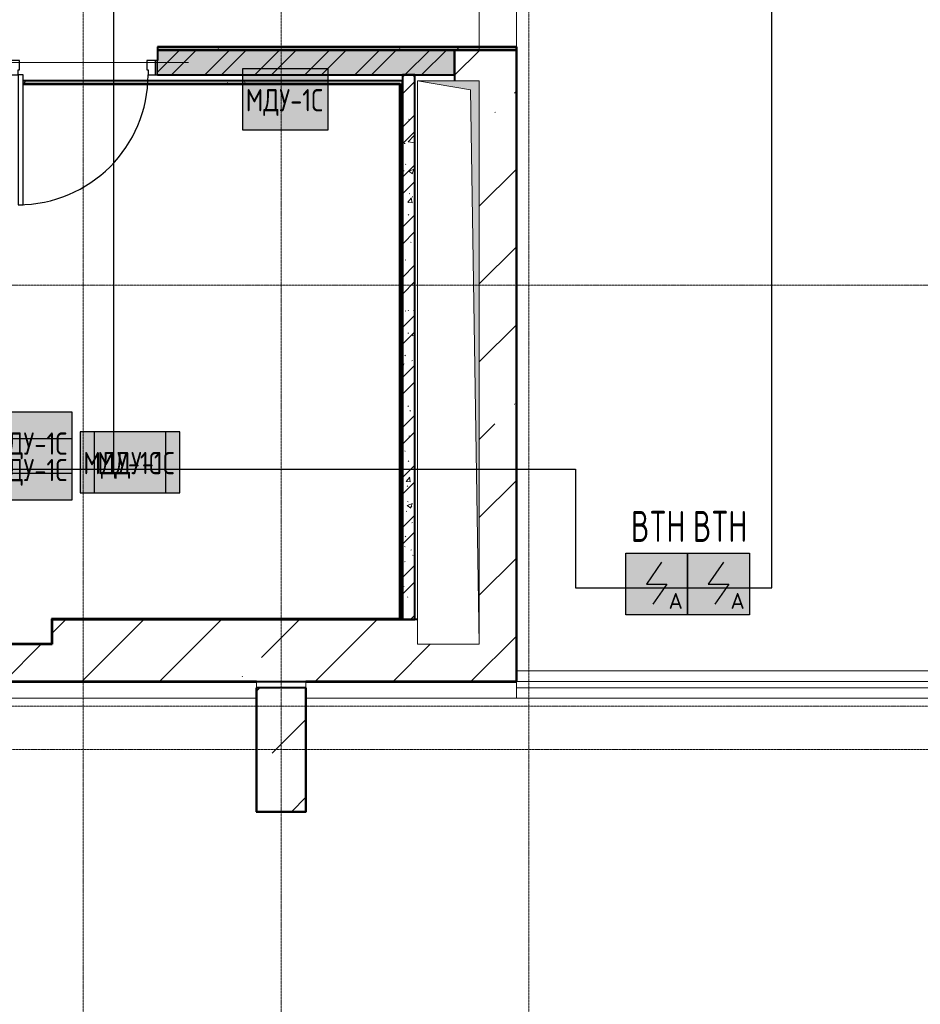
# Model space of a CAD drawing. Header units: millimetres. Extents: x -135639 to 224623, y -383017 to -59102.
# Tile 184 of 256: x 84482 to 91758, y -304223 to -296271. Entities that reach past the tile are written whole.
import ezdxf
from ezdxf.enums import TextEntityAlignment as Align

# ---------------------------------------------------------------- set-up
doc = ezdxf.new("R2010")
doc.units = ezdxf.units.MM
for name, pattern in [('CONTINOUS', [0]), ('Линия сетки', [25, 20, -2.5, 0, -2.5]), ('Невидимые', [5, 3, -2])]:
    doc.linetypes.add(name, pattern=pattern)
for name, color, linetype, lineweight in [('A-000-M_MASS', 7, 'Continuous', 18), ('A-000-MH_MASS', 7, 'Невидимые', 18), ('A-200-M_WALL', 7, 'Continuous', 18), ('A-200-M_WALL_EXT', 7, 'Continuous', 18), ('A-200-M_WALL_INT', 7, 'Continuous', 18), ('A-200-M_WALL_PAT', 7, 'Continuous', 40), ('A-325-M_DOOR', 7, 'Continuous', 18), ('A-325-M_DOOR__FRAME', 7, 'Continuous', 30), ('A-325-M_DOOR_OPENING', 7, 'Continuous', 18), ('A-325-M_DOOR_PANEL', 7, 'Continuous', 30), ('M-567-M_MECH_EQP', 7, 'Continuous', 18), ('S-280-M_COLUMN', 7, 'Continuous', 18), ('S-280-M_STRUCT_FRAME', 7, 'Continuous', 18), ('Z-030-M_GRID', 7, 'Continuous', 9), ('Z-060-M_DETAIL', 7, 'Continuous', 18), ('Арматура воздуховодов', 7, 'Continuous', 18), ('ОС', 5, 'Continuous', 25), ('ПС', 7, 'Continuous', 40), ('СС-011-ПОЖ-СИГНАЛИЗАЦИЯ', 1, 'Continuous', 30)]:
    doc.layers.add(name, color=color, linetype=linetype, lineweight=lineweight)
doc.layers.add('ССПС', color=5, linetype='Continuous')
doc.styles.add('1111', font='isocpeur.ttf')
pattern_1 = [(50, (0, 0), (437.2423, -38.2536), [45.72, -502.92]), (355, (0, 0), (-84.5828, 458.5367), [36.576, -402.336]), (100.451, (36.44, -3.2), (352.662, 420.2802), [38.856, -427.416]), (46.184, (0, 121.9), (650.59, -100.9033), [68.58, -754.38]), (96.636, (54.2, 113.5), (569.766, 593.8263), [58.284, -641.125]), (351.184, (0, 121.9), (569.7716, 593.8214), [54.864, -603.504]), (21, (60.96, 91.44), (363.875, -245.4366), [45.72, -502.92]), (326, (60.96, 91.44), (148.3253, 442.0518), [36.576, -402.336]), (71.451, (91.3, 71), (512.201, 196.6115), [38.856, -427.416]), (37.5, (0, 0), (7.41278, 202.9318), [6.706, -390.754, 6.706, -401.726, -403.86]), (37.5, (0, 0), (7.41278, 202.9318), [-805.891, 6.706, -397.154]), (7.5, (0, 0), (160.36715, 240.43305), [6.706, -226.162, 6.706, -381.61, -153.924]), (7.5, (0, 0), (160.36715, 240.43305), [-621.182, 6.706, -147.218]), (327.5, (-135.94, 0), (325.41783, -13.7491), [6.706, -145.694, 6.706, -468.782, -630.936]), (327.5, (-135.94, 0), (325.41783, -13.7491), [-627.888, 6.706, -624.23]), (317.5, (-196.9, 0), (355.51, 61.0244), [6.706, -191.414, 6.706, -309.067, -448.056]), (317.5, (-196.9, 0), (355.51, 61.0244), [-513.893, 6.706, -441.35])]
pattern_2 = [(45, (0, 0), (-202.05576, 202.05576), []), (45, (134.7, 0), (-202.05576, 202.05576), [])]
pattern_3 = [(0, (0, 0), (812.8, 203.2), [67.056, -542.544, 67.056, -542.544, -3251.2]), (0, (0, 0), (812.8, 203.2), [-1219.2, 67.056, -1152.144, 67.056, -542.544, -1422.4]), (0, (0, 0), (812.8, 203.2), [-3048, 67.056, -339.344, 67.056, -948.944]), (120, (304.8, 101.6), (-582.37636, 602.30545), [67.056, -542.544, 67.056, -542.544, -3251.2]), (120, (304.8, 101.6), (-582.37636, 602.30545), [-1219.2, 67.056, -1152.144, 67.056, -542.544, -1422.4]), (120, (304.8, 101.6), (-582.37636, 602.30545), [-3048, 67.056, -339.344, 67.056, -948.944]), (240, (406.4, 508), (-230.42364, -805.50545), [67.056, -542.544, 67.056, -542.544, -3251.2]), (240, (406.4, 508), (-230.42364, -805.50545), [-1219.2, 67.056, -1152.144, 67.056, -542.544, -1422.4]), (240, (406.4, 508), (-230.42364, -805.50545), [-3048, 67.056, -339.344, 67.056, -948.944])]
pattern_4 = [(45, (0, 0), (-628.618, 628.618), []), (45, (628.6, 0), (-628.618, 628.618), [1111.25, -222.25, 6.706, -215.544])]

# ---------------------------------------------------------------- blocks, each defined once
blk = doc.blocks.new('101_Дверь_Однопольная - _ПЧ_Мет_1000х2000_Тех помещения_EI60_Л-4437007-B2_-11_400_')
at = {"layer": 'A-325-M_DOOR', "color": 253, "lineweight": 30, "true_color": 0xaaaaaa}
for p, q in [((-585, 100), (-600, 100)), ((-600, 100), (-600, -15)), ((-585, -15), (-585, 100)), ((600, 100), (585, 100)), ((585, 100), (585, -15)), ((600, -15), (600, 100)), ((-600, -15), (-585, -15)), ((585, -15), (600, -15))]:
    blk.add_line(p, q, dxfattribs=at)
at = {"layer": 'A-325-M_DOOR__FRAME', "color": 253, "true_color": 0xaaaaaa}
for p, q in [((-525, 100), (-585, 100)), ((-585, 100), (-585, -15)), ((-525, 60), (-525, 100)), ((585, 100), (525, 100)), ((525, 100), (525, 60)), ((585, -15), (585, 100)), ((-515, 60), (-525, 60)), ((-515, -15), (-515, 60)), ((525, 60), (515, 60)), ((515, 60), (515, -15)), ((-585, -15), (-515, -15)), ((515, -15), (585, -15))]:
    blk.add_line(p, q, dxfattribs=at)
at = {"layer": 'A-325-M_DOOR_PANEL', "color": 253, "true_color": 0xaaaaaa}
for p, q in [((525, 1150), (485, 1150)), ((485, 1150), (485, 100)), ((525, 100), (525, 1150)), ((485, 100), (525, 100))]:
    blk.add_line(p, q, dxfattribs=at)
blk.add_arc((525, 100), 1050, 90, 180, dxfattribs=at)
blk = doc.blocks.new('A_MEQ_OpeningShaft-Rectangular - КДУ-2726980-B2_-11_400_')
at = {"layer": 'Z-060-M_DETAIL', "true_color": 0xe2e2e2}
blk.add_hatch(color=254, dxfattribs=at).paths.add_polyline_path([(4550, 0), (0, 0), (0, -500), (71.4, -71.4), (3411.7, -18.2)])
at = {"layer": 'A-000-MH_MASS', "color": 253, "linetype": 'Continuous', "true_color": 0xaaaaaa}
for p, q in [((4550, 0), (0, 0)), ((0, 0), (0, -500)), ((4550, -500), (4550, 0)), ((0, -500), (4550, -500))]:
    blk.add_line(p, q, dxfattribs=at)
at = {"layer": 'Z-060-M_DETAIL', "color": 253, "true_color": 0xaaaaaa}
for p, q in [((4550, 0), (71.4, -71.4)), ((4550, -500), (4550, 0)), ((4550, 0), (0, 0)), ((0, 0), (0, -500)), ((71.4, -71.4), (0, -500)), ((0, -500), (71.4, -71.4)), ((71.4, -71.4), (4550, 0)), ((4550, 0), (4550, -500)), ((0, -500), (4550, -500)), ((0, -500), (4550, -500))]:
    blk.add_line(p, q, dxfattribs=at)
blk = doc.blocks.new('ПР - _ПЧ_1200_200_Оп250-250_Шаг300_Арм16_Арм10-V55-B2_-11_400_')
at = {"layer": 'S-280-M_STRUCT_FRAME', "color": 21, "true_color": 0xffaaaa}
for p, q in [((-850, 0), (850, 0)), ((-850, 0), (-600, 0)), ((-515, 0), (515, 0)), ((-515, 0), (515, 0)), ((600, 0), (850, 0))]:
    blk.add_line(p, q, dxfattribs=at)
blk = doc.blocks.new('CP_ДШ_Hanytex_TopJoint 24C - CP_ДШ_Hanytex_TopJoint 24C-3950259-B2_-11_400_')
at = {"layer": 'A-000-M_MASS', "color": 253, "true_color": 0xaaaaaa}
for p, q in [((3833.2, 110), (0, 110)), ((6000, 110), (5666.8, 110)), ((3834.5, 25), (0, 25)), ((0, 25), (0, -25)), ((0, -110), (0, 25)), ((6000, 25), (5665.5, 25)), ((6000, -25), (6000, 25)), ((6000, 25), (6000, -25)), ((0, -25), (3835.3, -25)), ((5664.7, -25), (6000, -25)), ((3836.6, -110), (0, -110)), ((6000, -110), (5663.4, -110))]:
    blk.add_line(p, q, dxfattribs=at)
blk = doc.blocks.new('CP_ДШ_Hanytex_TopJoint 24C_Половина - CP_ДШ_Hanytex_TopJoint 24C_Половина-3657650-B2_-11_400_')
at = {"layer": 'A-000-M_MASS', "color": 253, "true_color": 0xaaaaaa}
for p, q in [((0, -25), (0, 110)), ((1700, 110), (0, 110)), ((1700, 25), (1700, -25))]:
    blk.add_line(p, q, dxfattribs=at)
blk = doc.blocks.new('CP_ДШ_Hanytex_TopJoint 24C_Половина - CP_ДШ_Hanytex_TopJoint 24C_Половина-V89-B2_-11_400_')
at = {"layer": 'A-000-M_MASS', "color": 253, "true_color": 0xaaaaaa}
for p, q in [((7700, 110), (0, 110)), ((0, -25), (0, 25))]:
    blk.add_line(p, q, dxfattribs=at)
blk = doc.blocks.new('135_SLK_GD_AR_rvt-1-B2_-11_400_')
at = {"layer": 'A-200-M_WALL_PAT', "lineweight": 9, "true_color": 0xaaaaaa}
h = blk.add_hatch(dxfattribs=at)
h.set_pattern_fill('FP_4', color=253, style=0, pattern_type=2)
h.set_pattern_definition(pattern_3)
h.paths.add_polyline_path([(96550, 65200), (97050, 65200), (97050, 65220), (94150, 65220), (94150, 65200), (96392.2, 65200)])
h.paths.add_polyline_path([(92900, 65200), (92950, 65200), (92950, 65220), (86050, 65220), (86050, 65200), (91300, 65200)])
h = blk.add_hatch(dxfattribs=at)
h.set_pattern_fill('FP_1', color=253, style=0, pattern_type=2)
h.set_pattern_definition(pattern_1)
h.paths.add_polyline_path([(96550, 65000), (96550, 65200), (94150, 65200), (94150, 65000), (96392.2, 65000)])
h.paths.add_polyline_path([(92950, 65000), (92950, 65200), (86050, 65200), (86050, 65000), (90846, 65000)])
h = blk.add_hatch(dxfattribs=at)
h.set_pattern_fill('FP_2', color=253, style=0, pattern_type=2)
h.set_pattern_definition(pattern_2)
h.paths.add_polyline_path([(96550, 65000), (96550, 65200), (94150, 65200), (94150, 65000), (96392.2, 65000)])
h.paths.add_polyline_path([(92950, 65000), (92950, 65200), (86050, 65200), (86050, 65000), (90846, 65000)])
h = blk.add_hatch(dxfattribs=at)
h.set_pattern_fill('FP_1', color=253, style=0, pattern_type=2)
h.set_pattern_definition(pattern_1)
h.paths.add_polyline_path([(96130, 60600), (96230, 60600), (96230, 65000), (96130, 65000), (96130, 60605)])
h = blk.add_hatch(dxfattribs=at)
h.set_pattern_fill('FP_2', color=253, style=0, pattern_type=2)
h.set_pattern_definition(pattern_2)
h.paths.add_polyline_path([(96130, 60600), (96230, 60600), (96230, 65000), (96130, 65000), (96130, 60605)])
h = blk.add_hatch(dxfattribs=at)
h.set_pattern_fill('FP_4', color=253, style=0, pattern_type=2)
h.set_pattern_definition(pattern_3)
h.paths.add_polyline_path([(93619.1, 64930), (96110, 64930), (96110, 64950), (93065, 64950), (93065, 64930)])
h.paths.add_polyline_path([(93025, 64930), (93025, 64950), (90230, 64950), (90230, 64930), (90846, 64930)])
h = blk.add_hatch(dxfattribs=at)
h.set_pattern_fill('FP_4', color=253, style=0, pattern_type=2)
h.set_pattern_definition(pattern_3)
h.paths.add_polyline_path([(96110, 60600), (96130, 60600), (96130, 64950), (96110, 64950), (96110, 60605)])
at = {"layer": 'A-200-M_WALL', "color": 253, "lineweight": 40, "true_color": 0xaaaaaa}
for p, q in [((97050, 65220), (94150, 65220)), ((96550, 65200), (94150, 65200)), ((94150, 65200), (96550, 65200)), ((96130, 65000), (96230, 65000)), ((96230, 65000), (96130, 65000)), ((93065, 64930), (96105, 64930)), ((96105, 64930), (96110, 64930)), ((96110, 64930), (96110, 60605)), ((96130, 64950), (96130, 60605)), ((96130, 60605), (96130, 64950)), ((96110, 60605), (96110, 60600))]:
    blk.add_line(p, q, dxfattribs=at)
at = {"layer": 'A-200-M_WALL_INT', "color": 253, "lineweight": 40, "true_color": 0xaaaaaa}
for p, q in [((97050, 65225), (94150, 65225)), ((94150, 65225), (94150, 65200)), ((97050, 65225), (97050, 60100)), ((97052, 65225), (97050, 65225)), ((97050, 65200), (97050, 65225)), ((97052, 60100), (97052, 65225)), ((94150, 65200), (94150, 65115)), ((96550, 65000), (96550, 65200)), ((96550, 65200), (97050, 65200)), ((94150, 65000), (96130, 65000)), ((96130, 65000), (96130, 64950)), ((96230, 65000), (96550, 65000)), ((96230, 60600), (96230, 65000)), ((96105, 64950), (93065, 64950)), ((93065, 64925), (96105, 64925)), ((96110, 64950), (96105, 64950)), ((96105, 64925), (96105, 60605)), ((96130, 64950), (96110, 64950)), ((93300, 60605), (93295, 60605)), ((93295, 60605), (93295, 60405)), ((94950, 60605), (93300, 60605)), ((93300, 60405), (93300, 60600)), ((93300, 60600), (94950, 60600)), ((95350, 60605), (94950, 60605)), ((94950, 60600), (95350, 60600)), ((96105, 60605), (95350, 60605)), ((95350, 60600), (96110, 60600)), ((96110, 60600), (96130, 60600)), ((96130, 60600), (96230, 60600)), ((93295, 60405), (90205, 60405)), ((90205, 60400), (93300, 60400)), ((93300, 60400), (93300, 60405)), ((87250, 60098), (94950, 60098)), ((94950, 60100), (89700, 60100)), ((94950, 60050), (94948, 60050)), ((94948, 60050), (94948, 59050)), ((94950, 60098), (94950, 60100)), ((97050, 60100), (95350, 60100)), ((95350, 60100), (95350, 60098)), ((95350, 60098), (97052, 60098)), ((95352, 60050), (95350, 60050)), ((95352, 59048), (95352, 60050)), ((97052, 60098), (97052, 60100)), ((94948, 59050), (94948, 59048)), ((94948, 59048), (95350, 59048)), ((95350, 59048), (95352, 59048))]:
    blk.add_line(p, q, dxfattribs=at)
at = {"layer": 'A-000-M_MASS', "color": 253, "lineweight": 18, "true_color": 0xaaaaaa}
blk.add_blockref('CP_ДШ_Hanytex_TopJoint 24C - CP_ДШ_Hanytex_TopJoint 24C-3950259-B2_-11_400_', (97050, 60075), dxfattribs=at)
at = {"layer": 'A-000-M_MASS', "color": 253, "lineweight": 18, "true_color": 0xaaaaaa, "rotation": 180}
for name, p in [('CP_ДШ_Hanytex_TopJoint 24C_Половина - CP_ДШ_Hanytex_TopJoint 24C_Половина-V89-B2_-11_400_', (94950, 60075)), ('CP_ДШ_Hanytex_TopJoint 24C_Половина - CP_ДШ_Hanytex_TopJoint 24C_Половина-3657650-B2_-11_400_', (97050, 60075))]:
    blk.add_blockref(name, p, dxfattribs=at)
at = {"layer": 'A-325-M_DOOR', "color": 253, "lineweight": 18, "true_color": 0xaaaaaa, "rotation": 180}
blk.add_blockref('101_Дверь_Однопольная - _ПЧ_Мет_1000х2000_Тех помещения_EI60_Л-4437007-B2_-11_400_', (93550, 65100), dxfattribs=at)
at = {"layer": 'M-567-M_MECH_EQP', "color": 253, "lineweight": 18, "true_color": 0xaaaaaa, "rotation": 270.0000000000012}
blk.add_blockref('A_MEQ_OpeningShaft-Rectangular - КДУ-2726980-B2_-11_400_', (96750, 64950), dxfattribs=at)
at = {"layer": 'S-280-M_STRUCT_FRAME', "color": 253, "lineweight": 18, "true_color": 0xaaaaaa, "rotation": 180}
blk.add_blockref('ПР - _ПЧ_1200_200_Оп250-250_Шаг300_Арм16_Арм10-V55-B2_-11_400_', (93550, 65100), dxfattribs=at)
blk = doc.blocks.new('Бетон-Прямоугольная-Колонна - CLM_Подземные этажи_В40-400х1000-V130-B2_-11_400_')
at = {"layer": 'S-280-M_COLUMN', "lineweight": 9, "true_color": 0xaaaaaa}
h = blk.add_hatch(dxfattribs=at)
h.set_pattern_fill('FP_7', color=253, style=0, pattern_type=2)
h.set_pattern_definition([(45, (-95150, -59550), (-628.618, 628.618), []), (45, (-94521.4, -59550), (-628.618, 628.618), [1111.25, -222.25, 6.706, -215.544])])
h.paths.add_polyline_path([(200, -500), (200, 500), (-200, 500), (-200, -500), (-144.4, -500)])
at = {"layer": 'S-280-M_COLUMN', "color": 253, "lineweight": 40, "true_color": 0xaaaaaa}
for p, q in [((200, 500), (-200, 500)), ((-200, 500), (-200, -500)), ((200, -500), (200, 500)), ((-200, -500), (200, -500))]:
    blk.add_line(p, q, dxfattribs=at)
blk = doc.blocks.new('135_SLK_GD_KR_rvt-1-B2_-11_400_')
at = {"layer": 'S-280-M_COLUMN', "color": 253, "lineweight": 18, "true_color": 0xaaaaaa}
blk.add_blockref('Бетон-Прямоугольная-Колонна - CLM_Подземные этажи_В40-400х1000-V130-B2_-11_400_', (95150, 59550), dxfattribs=at)
blk = doc.blocks.new('231_ADSK_Дверь_Проем - ADSK_Дверь_Проем-1513635-B2_-11_400_')
at = {"layer": 'A-325-M_DOOR_OPENING', "color": 253, "true_color": 0xaaaaaa}
for p, q in [((-1400, 150), (1400, 150)), ((-1400, -150), (1400, -150))]:
    blk.add_line(p, q, dxfattribs=at)
blk = doc.blocks.new('135_SLK_K1-2-3_KR_rvt-1-B2_-11_400_')
at = {"layer": 'A-200-M_WALL_PAT', "lineweight": 9, "true_color": 0xaaaaaa}
h = blk.add_hatch(dxfattribs=at)
h.set_pattern_fill('FP_5', color=253, style=0, pattern_type=2)
h.set_pattern_definition(pattern_4)
h.paths.add_polyline_path([(97050, 60600), (97050, 65200), (96550, 65200), (96550, 64950), (96750, 64950), (96750, 60600)])
h = blk.add_hatch(dxfattribs=at)
h.set_pattern_fill('FP_5', color=253, style=0, pattern_type=2)
h.set_pattern_definition(pattern_4)
h.paths.add_polyline_path([(97050, 60100), (97050, 60600), (96750, 60600), (96750, 60400), (96250, 60400), (96250, 60600), (93300, 60600), (93300, 60100), (96392.2, 60100)])
h = blk.add_hatch(dxfattribs=at)
h.set_pattern_fill('FP_5', color=253, style=0, pattern_type=2)
h.set_pattern_definition(pattern_4)
h.paths.add_polyline_path([(90200, 60100), (93300, 60100), (93300, 60400), (90200, 60400), (90200, 60206.1)])
at = {"layer": 'A-200-M_WALL_EXT', "color": 253, "lineweight": 40, "true_color": 0xaaaaaa}
for p, q in [((96550, 65200), (96550, 64950)), ((97050, 65200), (96550, 65200)), ((97050, 60600), (97050, 65200)), ((96250, 60600), (93300, 60600)), ((93300, 60600), (93300, 60400)), ((97050, 60100), (97050, 60600)), ((93300, 60400), (90200, 60400)), ((90200, 60100), (93300, 60100)), ((93300, 60100), (97050, 60100))]:
    blk.add_line(p, q, dxfattribs=at)
at = {"layer": 'A-325-M_DOOR', "color": 253, "lineweight": 18, "true_color": 0xaaaaaa, "rotation": 90}
blk.add_blockref('231_ADSK_Дверь_Проем - ADSK_Дверь_Проем-1513635-B2_-11_400_', (96900, 66600), dxfattribs=at)
blk = doc.blocks.new('-2 этаж')
at = {"layer": 'Z-030-M_GRID', "color": 253, "linetype": 'Линия сетки', "true_color": 0xaaaaaa}
for p, q in [((352642.3, -369622.7), (352642.3, -216207.4)), ((354242.3, -369626.6), (354242.3, -216207.4)), ((356242.3, -369622.5), (356242.3, -216207.4)), ((415040.1, -286627.3), (255410.3, -286627.3)), ((412500.3, -290027.3), (255410.5, -290027.3)), ((415043.2, -290377.3), (255410.5, -290377.3))]:
    blk.add_line(p, q, dxfattribs=at)
at = {"lineweight": 5}
for name in ['135_SLK_GD_KR_rvt-1-B2_-11_400_', '135_SLK_GD_AR_rvt-1-B2_-11_400_', '135_SLK_K1-2-3_KR_rvt-1-B2_-11_400_']:
    blk.add_blockref(name, (259092.3, -349927.3), dxfattribs=at)
blk = doc.blocks.new('*U4706')
at = {"lineweight": 35, "true_color": 0xffffff}
h = blk.add_hatch(color=7, dxfattribs=at)
h.dxf.hatch_style = 1
h.paths.add_polyline_path([(0, 499.6), (0, 0), (499.6, 0), (499.6, 499.6)])
at = {"color": 1, "linetype": 'ByBlock', "lineweight": -2}
for p, q in [((289.5, 426.3), (166.9, 249.8)), ((166.9, 249.8), (332.7, 249.8)), ((332.7, 249.8), (219.3, 86.3))]:
    blk.add_line(p, q, dxfattribs=at)
at = {"color": 1, "linetype": 'ByBlock', "lineweight": -2, "ltscale": 0.1}
blk.add_lwpolyline([(0, 499.6), (499.6, 499.6), (499.6, 0), (0, 0)], close=True, dxfattribs=at)
at = {"color": 1, "linetype": 'ByBlock', "lineweight": -2, "ltscale": 1000, "style": '1111'}
blk.add_text('A', height=128.1, dxfattribs=at).set_placement((403.4, 49.2), align=Align.CENTER)
at = {"color": 0, "linetype": 'ByBlock', "lineweight": -2, "style": '1111'}
blk.add_attdef('INDEX', (-63.3, -234.7), '', height=125, dxfattribs=at)
at = {"color": 0, "linetype": 'ByBlock', "lineweight": -2, "style": '1111', "flags": 1}
for tag, p in [('NAME_DEVICE', (-64.1, -421.2)), ('NUM_POM', (-81.6, -847))]:
    blk.add_attdef(tag, p, '', height=125, dxfattribs=at)
at = {"color": 0, "linetype": 'ByBlock', "lineweight": -2, "style": '1111', "width": 0.7}
blk.add_attdef('NUM_DEVICE', (-64.1, -629.5), '', height=125, dxfattribs=at)
blk = doc.blocks.new('ger')
at = {"lineweight": 40, "ltscale": 2, "true_color": 0xffffff}
h = blk.add_hatch(color=7, dxfattribs=at)
h.dxf.hatch_style = 1
h.paths.add_polyline_path([(491036.1, -67335.5), (491036.1, -66842.7), (490344.7, -66842.7), (490344.7, -67335.5)])
at = {"layer": 'ОС', "color": 1, "lineweight": 30}
blk.add_lwpolyline([(491036.1, -66842.7), (490344.7, -66842.7), (490344.7, -67335.5), (491036.1, -67335.5)], close=True, dxfattribs=at)
at = {"layer": 'ССПС', "color": 1, "lineweight": -2, "ltscale": 1000, "style": '1111', "width": 0.8}
blk.add_text('МДУ-1С', height=180, dxfattribs=at).set_placement((490370.6, -67185.8))

msp = doc.modelspace()

# ---------------------------------------------------------------- linework, layer by layer
at = {"layer": 'СС-011-ПОЖ-СИГНАЛИЗАЦИЯ', "lineweight": 30}
for points in [[(79772.1, -299901.3), (88971.2, -299901.3), (88971.2, -300859.2), (90558.7, -300859.2), (90558.7, -292629.9), (88948, -292629.9), (88948, -286252.1), (90785.1, -286252.1), (90785.1, -290474.8), (96125.2, -290474.8), (96125.2, -296944.1), (97320.6, -296944.1), (97320.6, -300827.2), (112199.5, -300827.2), (112199.5, -296977.5), (108958.1, -296977.5), (108958.1, -292200.2), (114428, -292200.2), (114428, -290545.2), (103663.9, -290545.2), (103663.9, -277944.5), (115180.6, -277944.5), (115180.6, -278250.9), (117478.6, -278250.9)], [(75086, -293369.2), (85238.9, -293369.2), (85238.9, -299901.3)]]:
    msp.add_lwpolyline(points, dxfattribs=at)

# ---------------------------------------------------------------- block references
at = {"color": 0}
msp.add_blockref('-2 этаж', (-267647.8, -11788.6), dxfattribs=at)
at = {"layer": 'Арматура воздуховодов', "lineweight": 30}
for p in [(-404062.8, -229825.3), (-406129.4, -232598.8), (-405374.5, -232756.3), (-405261.5, -232756.3), (-406129.4, -232812.5)]:
    msp.add_blockref('ger', p, dxfattribs=at)
at = {"layer": 'ПС', "color": 7, "linetype": 'CONTINOUS', "lineweight": 30, "ltscale": 100}
ref = msp.add_blockref('*U4706', (89378, -301078.7), dxfattribs=dict(at, xscale=1.000736, yscale=1.000736, zscale=1.000736))
ref.add_attrib('NUM_DEVICE', 'BTH', dxfattribs={"layer": '0', "color": 0, "linetype": 'ByBlock', "lineweight": -2, "ltscale": 100, "height": 250.18, "style": '1111', "width": 0.7}).set_placement((89639.7, -300488.2), align=Align.CENTER)
ref = msp.add_blockref('*U4706', (89877.9, -301078.7), dxfattribs=dict(at, xscale=1.000736, yscale=1.000736, zscale=1.000736))
ref.add_attrib('NUM_DEVICE', 'BTH', dxfattribs={"layer": '0', "color": 0, "linetype": 'ByBlock', "lineweight": -2, "ltscale": 100, "height": 250.18, "style": '1111', "width": 0.7}).set_placement((90139.7, -300488.2), align=Align.CENTER)

doc.saveas('drawing.dxf')
